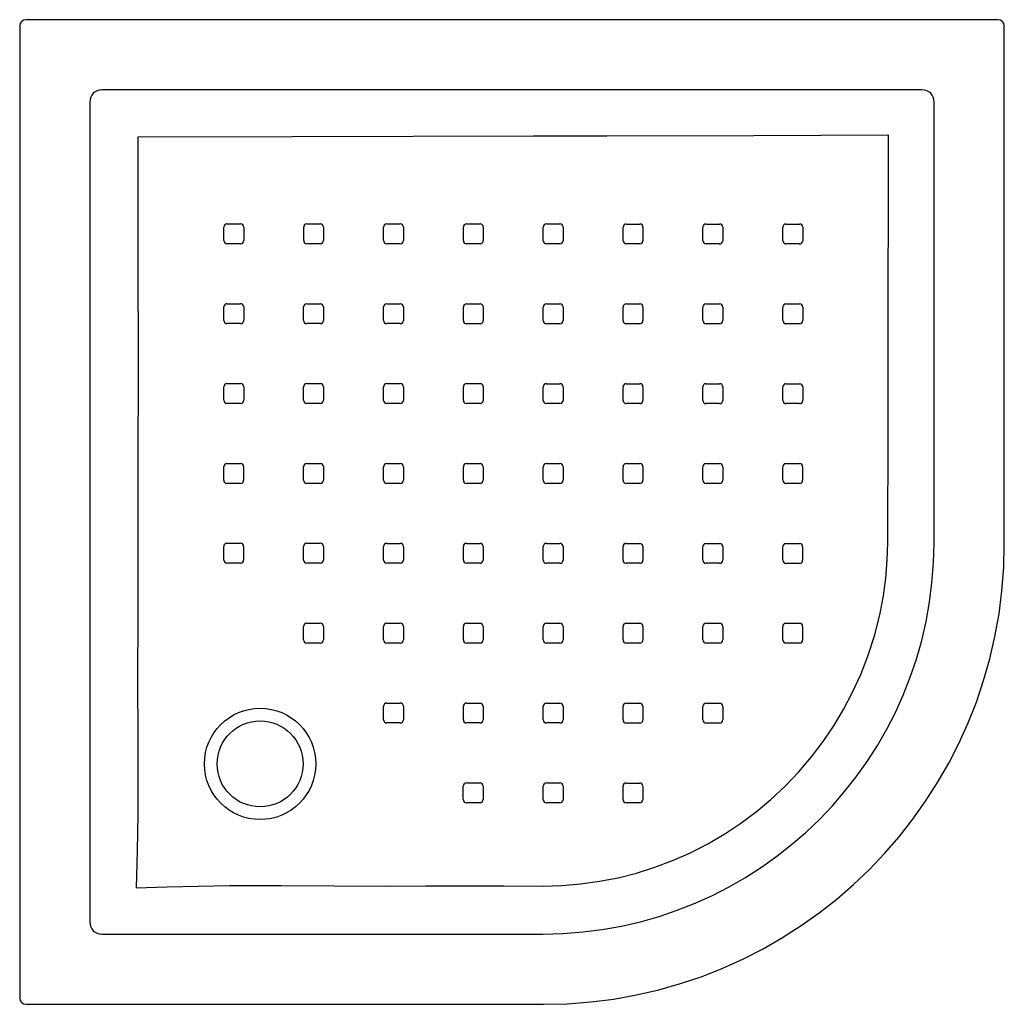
# Model space of a CAD drawing. Header units: millimetres. Extents: x 1692.688 to 1693.489, y 1497.828 to 1498.629.
import ezdxf

# ---------------------------------------------------------------- set-up
doc = ezdxf.new("R2010")
doc.units = ezdxf.units.MM
doc.layers.add('SANINDUSA', color=3, linetype='Continuous')

msp = doc.modelspace()

# ---------------------------------------------------------------- linework, layer by layer
at = {"layer": 'SANINDUSA'}
for p, q in [((1693.48448, 1498.62921), (1692.69308, 1498.62921)), ((1692.68808, 1498.62421), (1692.68808, 1497.83281)), ((1693.48948, 1498.20275), (1693.48948, 1498.62421)), ((1693.42248, 1498.57199), (1692.75508, 1498.57199)), ((1692.74529, 1498.56221), (1692.74529, 1497.8948)), ((1693.43226, 1498.20351), (1693.43226, 1498.56221)), ((1693.04921, 1498.44936), (1693.04921, 1498.46036)), ((1693.1142, 1498.44934), (1693.1142, 1498.46034)), ((1693.24419, 1498.38431), (1693.24418, 1498.39531)), ((1693.13036, 1498.20036), (1693.13036, 1498.18937)), ((1692.75508, 1497.88502), (1693.11378, 1497.88502)), ((1692.69308, 1497.82781), (1693.11453, 1497.82781))]:
    msp.add_line(p, q, dxfattribs=at)
at = {"layer": 'SANINDUSA', "flags": 128}
for points in [[(1692.78427, 1498.53359), (1692.78426, 1498.43888), (1692.78438, 1498.34417), (1692.78441, 1498.31924), (1692.78431, 1498.2943), (1692.78422, 1498.26936), (1692.78426, 1498.24443), (1692.78435, 1498.19409), (1692.78416, 1498.14375), (1692.78401, 1498.0934), (1692.78424, 1498.04306), (1692.78437, 1498.01293), (1692.78418, 1497.9828), (1692.78367, 1497.95269), (1692.78286, 1497.92263)], [(1693.39526, 1498.5351), (1693.28556, 1498.53481), (1693.16607, 1498.53453), (1693.10628, 1498.53438), (1693.00833, 1498.53416), (1692.91037, 1498.53392), (1692.78427, 1498.53359)], [(1693.39462, 1498.20376), (1693.39483, 1498.29641), (1693.39496, 1498.34274), (1693.39499, 1498.38907), (1693.39508, 1498.42557), (1693.39525, 1498.46208), (1693.39521, 1498.49859), (1693.39526, 1498.5351)], [(1692.85422, 1498.44942), (1692.85422, 1498.45742), (1692.85422, 1498.46042)], [(1692.85681, 1498.46301), (1692.86481, 1498.46301), (1692.86781, 1498.46301)], [(1692.8704, 1498.46042), (1692.8704, 1498.45242), (1692.8704, 1498.44942)], [(1692.91922, 1498.4494), (1692.91922, 1498.4574), (1692.91922, 1498.4604)], [(1692.92181, 1498.46299), (1692.92981, 1498.46299), (1692.93281, 1498.46299)], [(1692.9354, 1498.4604), (1692.9354, 1498.4524), (1692.9354, 1498.4494)], [(1692.98421, 1498.44938), (1692.98421, 1498.45738), (1692.98421, 1498.46038)], [(1692.9868, 1498.46297), (1692.9948, 1498.46297), (1692.9978, 1498.46297)], [(1693.00039, 1498.46038), (1693.00039, 1498.45238), (1693.00039, 1498.44938)], [(1693.0518, 1498.46295), (1693.0598, 1498.46295), (1693.0628, 1498.46295)], [(1693.06539, 1498.46036), (1693.06539, 1498.45236), (1693.06539, 1498.44936)], [(1693.11679, 1498.46293), (1693.12479, 1498.46293), (1693.12779, 1498.46293)], [(1693.13038, 1498.46034), (1693.13038, 1498.45234), (1693.13038, 1498.44934)], [(1693.1792, 1498.44932), (1693.1792, 1498.45732), (1693.1792, 1498.46032)], [(1693.18179, 1498.46291), (1693.18979, 1498.46291), (1693.19279, 1498.46291)], [(1693.19538, 1498.46032), (1693.19538, 1498.45232), (1693.19538, 1498.44932)], [(1693.24419, 1498.44931), (1693.24419, 1498.4573), (1693.24419, 1498.4603)], [(1693.24678, 1498.46289), (1693.25478, 1498.46289), (1693.25778, 1498.46289)], [(1693.26037, 1498.4603), (1693.26037, 1498.4523), (1693.26037, 1498.4493)], [(1693.30918, 1498.44929), (1693.30918, 1498.45729), (1693.30918, 1498.46029)], [(1693.31177, 1498.46288), (1693.31977, 1498.46288), (1693.32277, 1498.46288)], [(1693.32536, 1498.46029), (1693.32536, 1498.45229), (1693.32537, 1498.44929)], [(1692.86781, 1498.44683), (1692.85981, 1498.44683), (1692.85681, 1498.44683)], [(1692.93281, 1498.44681), (1692.92481, 1498.44681), (1692.92181, 1498.44681)], [(1692.9978, 1498.44679), (1692.98981, 1498.44679), (1692.98681, 1498.44679)], [(1693.0628, 1498.44677), (1693.0548, 1498.44677), (1693.0518, 1498.44677)], [(1693.12779, 1498.44675), (1693.11979, 1498.44675), (1693.11679, 1498.44675)], [(1693.19279, 1498.44673), (1693.18479, 1498.44673), (1693.18179, 1498.44673)], [(1693.25778, 1498.44672), (1693.24978, 1498.44672), (1693.24678, 1498.44672)], [(1693.32278, 1498.4467), (1693.31478, 1498.4467), (1693.31178, 1498.4467)], [(1692.85421, 1498.38442), (1692.85421, 1498.38842), (1692.85421, 1498.39242), (1692.85421, 1498.39392), (1692.85421, 1498.39542)], [(1692.8568, 1498.39801), (1692.8648, 1498.39801), (1692.8678, 1498.39801)], [(1692.87039, 1498.39542), (1692.87039, 1498.38742), (1692.87039, 1498.38442)], [(1692.91921, 1498.38441), (1692.91921, 1498.39241), (1692.91921, 1498.39541)], [(1692.9218, 1498.398), (1692.9298, 1498.398), (1692.9328, 1498.398)], [(1692.93539, 1498.39541), (1692.93539, 1498.38741), (1692.93539, 1498.38441)], [(1692.98421, 1498.38439), (1692.98421, 1498.39239), (1692.98421, 1498.39539)], [(1692.9868, 1498.39798), (1692.9948, 1498.39798), (1692.9978, 1498.39798)], [(1693.00039, 1498.39539), (1693.00039, 1498.38739), (1693.00039, 1498.38439)], [(1693.04921, 1498.38437), (1693.0492, 1498.39237), (1693.0492, 1498.39537)], [(1693.05179, 1498.39796), (1693.05979, 1498.39796), (1693.06279, 1498.39796)], [(1693.06538, 1498.39537), (1693.06538, 1498.38737), (1693.06538, 1498.38437)], [(1693.1142, 1498.38435), (1693.1142, 1498.39235), (1693.1142, 1498.39535)], [(1693.11679, 1498.39794), (1693.12479, 1498.39794), (1693.12779, 1498.39794)], [(1693.13038, 1498.39535), (1693.13038, 1498.38735), (1693.13038, 1498.38435)], [(1693.17919, 1498.38433), (1693.17919, 1498.39233), (1693.17919, 1498.39533)], [(1693.18178, 1498.39792), (1693.18978, 1498.39792), (1693.19278, 1498.39792)], [(1693.19537, 1498.39533), (1693.19537, 1498.38733), (1693.19537, 1498.38433)], [(1693.24677, 1498.3979), (1693.25477, 1498.3979), (1693.25777, 1498.3979)], [(1693.26036, 1498.39531), (1693.26036, 1498.38731), (1693.26036, 1498.38431)], [(1693.30918, 1498.38429), (1693.30918, 1498.39229), (1693.30918, 1498.39529)], [(1693.31177, 1498.39788), (1693.31977, 1498.39788), (1693.32277, 1498.39788)], [(1693.32536, 1498.39529), (1693.32536, 1498.38729), (1693.32536, 1498.38429)], [(1692.8678, 1498.38183), (1692.8598, 1498.38183), (1692.8568, 1498.38183)], [(1692.9328, 1498.38182), (1692.9248, 1498.38182), (1692.9218, 1498.38182)], [(1692.9978, 1498.3818), (1692.9898, 1498.3818), (1692.9868, 1498.3818)], [(1693.06279, 1498.38178), (1693.0548, 1498.38178), (1693.0518, 1498.38178)], [(1693.12779, 1498.38176), (1693.11979, 1498.38176), (1693.11679, 1498.38176)], [(1693.19278, 1498.38174), (1693.18478, 1498.38174), (1693.18178, 1498.38174)], [(1693.25778, 1498.38172), (1693.24978, 1498.38172), (1693.24678, 1498.38172)], [(1693.32277, 1498.3817), (1693.31477, 1498.3817), (1693.31177, 1498.3817)], [(1692.85679, 1498.33301), (1692.86479, 1498.33301), (1692.86779, 1498.33301)], [(1692.92179, 1498.333), (1692.92979, 1498.333), (1692.93279, 1498.333)], [(1692.98679, 1498.33298), (1692.99479, 1498.33298), (1692.99779, 1498.33298)], [(1693.05179, 1498.33297), (1693.05979, 1498.33297), (1693.06279, 1498.33297)], [(1693.11678, 1498.33295), (1693.12478, 1498.33295), (1693.12778, 1498.33295)], [(1693.18177, 1498.33293), (1693.18977, 1498.33293), (1693.19277, 1498.33293)], [(1693.24677, 1498.33291), (1693.25477, 1498.33291), (1693.25777, 1498.33291)], [(1693.31177, 1498.33289), (1693.31976, 1498.33289), (1693.32277, 1498.33289)], [(1692.85419, 1498.31941), (1692.8542, 1498.32741), (1692.8542, 1498.33041)], [(1692.87038, 1498.33042), (1692.87038, 1498.32242), (1692.87038, 1498.31942)], [(1692.9192, 1498.31941), (1692.9192, 1498.32741), (1692.9192, 1498.33041)], [(1692.93538, 1498.33041), (1692.93538, 1498.32241), (1692.93538, 1498.31941)], [(1692.9842, 1498.31939), (1692.9842, 1498.32739), (1692.9842, 1498.33039)], [(1693.00038, 1498.33039), (1693.00038, 1498.32239), (1693.00038, 1498.31939)], [(1693.0492, 1498.31938), (1693.0492, 1498.32738), (1693.0492, 1498.33038)], [(1693.06538, 1498.33037), (1693.06538, 1498.32238), (1693.06538, 1498.31938)], [(1693.11419, 1498.31936), (1693.11419, 1498.32736), (1693.11419, 1498.33036)], [(1693.13037, 1498.33035), (1693.13037, 1498.32236), (1693.13037, 1498.31936)], [(1693.17919, 1498.31934), (1693.17918, 1498.32734), (1693.17918, 1498.33034)], [(1693.19536, 1498.33034), (1693.19536, 1498.32234), (1693.19536, 1498.31934)], [(1693.24418, 1498.31932), (1693.24418, 1498.32732), (1693.24418, 1498.33032)], [(1693.26036, 1498.33032), (1693.26036, 1498.32232), (1693.26036, 1498.31932)], [(1693.30918, 1498.3193), (1693.30918, 1498.3273), (1693.30918, 1498.3303)], [(1693.32536, 1498.3303), (1693.32536, 1498.3223), (1693.32536, 1498.3193)], [(1692.86779, 1498.31682), (1692.85979, 1498.31682), (1692.85678, 1498.31682)], [(1692.93279, 1498.31682), (1692.92479, 1498.31682), (1692.92179, 1498.31682)], [(1692.99779, 1498.3168), (1692.98979, 1498.3168), (1692.98679, 1498.3168)], [(1693.06279, 1498.31679), (1693.05479, 1498.31679), (1693.05179, 1498.31679)], [(1693.12778, 1498.31677), (1693.11978, 1498.31677), (1693.11678, 1498.31677)], [(1693.19277, 1498.31675), (1693.18478, 1498.31675), (1693.18178, 1498.31675)], [(1693.25777, 1498.31673), (1693.24977, 1498.31673), (1693.24677, 1498.31673)], [(1693.32277, 1498.31671), (1693.31477, 1498.31671), (1693.31177, 1498.31671)], [(1692.85676, 1498.26801), (1692.86476, 1498.26801), (1692.86777, 1498.26801)], [(1692.92178, 1498.268), (1692.92978, 1498.268), (1692.93278, 1498.268)], [(1692.98678, 1498.26799), (1692.99478, 1498.26799), (1692.99778, 1498.26799)], [(1693.05178, 1498.26797), (1693.05978, 1498.26797), (1693.06278, 1498.26797)], [(1693.11677, 1498.26795), (1693.12477, 1498.26795), (1693.12777, 1498.26795)], [(1693.18177, 1498.26793), (1693.18977, 1498.26793), (1693.19277, 1498.26793)], [(1693.24676, 1498.26791), (1693.25476, 1498.26791), (1693.25776, 1498.26791)], [(1693.31176, 1498.26789), (1693.31976, 1498.26789), (1693.32276, 1498.26789)], [(1692.85417, 1498.25442), (1692.85417, 1498.26242), (1692.85417, 1498.26542)], [(1692.87036, 1498.26542), (1692.87036, 1498.25742), (1692.87036, 1498.25442)], [(1692.91919, 1498.25441), (1692.91919, 1498.26241), (1692.91919, 1498.26541)], [(1692.93537, 1498.26541), (1692.93537, 1498.25741), (1692.93537, 1498.25441)], [(1692.98419, 1498.2544), (1692.98419, 1498.2624), (1692.98419, 1498.2654)], [(1693.00037, 1498.2654), (1693.00037, 1498.2574), (1693.00037, 1498.2544)], [(1693.04919, 1498.25438), (1693.04919, 1498.26238), (1693.04919, 1498.26538)], [(1693.06537, 1498.26538), (1693.06537, 1498.25738), (1693.06537, 1498.25438)], [(1693.11419, 1498.25436), (1693.11419, 1498.26236), (1693.11418, 1498.26536)], [(1693.13036, 1498.26536), (1693.13036, 1498.25736), (1693.13037, 1498.25436)], [(1693.17918, 1498.25434), (1693.17918, 1498.26234), (1693.17918, 1498.26534)], [(1693.19536, 1498.26534), (1693.19536, 1498.25734), (1693.19536, 1498.25434)], [(1693.24417, 1498.25432), (1693.24417, 1498.26232), (1693.24417, 1498.26532)], [(1693.26035, 1498.26532), (1693.26035, 1498.25732), (1693.26035, 1498.25432)], [(1693.30917, 1498.2543), (1693.30917, 1498.2623), (1693.30917, 1498.2653)], [(1693.32535, 1498.2653), (1693.32535, 1498.2573), (1693.32535, 1498.2543)], [(1692.86777, 1498.25183), (1692.85977, 1498.25183), (1692.85676, 1498.25183)], [(1692.93278, 1498.25182), (1692.92478, 1498.25182), (1692.92178, 1498.25182)], [(1692.99778, 1498.25181), (1692.98978, 1498.25181), (1692.98678, 1498.25181)], [(1693.06278, 1498.25179), (1693.05478, 1498.25179), (1693.05178, 1498.25179)], [(1693.12778, 1498.25177), (1693.11978, 1498.25177), (1693.11678, 1498.25177)], [(1693.19277, 1498.25175), (1693.18477, 1498.25175), (1693.18177, 1498.25175)], [(1693.25776, 1498.25173), (1693.24976, 1498.25173), (1693.24676, 1498.25173)], [(1693.32276, 1498.25171), (1693.31476, 1498.25171), (1693.31176, 1498.25171)], [(1692.85676, 1498.20303), (1692.86476, 1498.20303), (1692.86776, 1498.20303)], [(1692.92177, 1498.20301), (1692.92977, 1498.20301), (1692.93277, 1498.20301)], [(1692.98677, 1498.203), (1692.99477, 1498.203), (1692.99777, 1498.203)], [(1693.05177, 1498.20298), (1693.05977, 1498.20298), (1693.06277, 1498.20298)], [(1693.11404, 1497.92404), (1693.12933, 1497.92449), (1693.14458, 1497.92577), (1693.15991, 1497.92791), (1693.17511, 1497.93087), (1693.19012, 1497.93468), (1693.2049, 1497.93933), (1693.21939, 1497.94478), (1693.23397, 1497.95122), (1693.24816, 1497.95848), (1693.26192, 1497.96651), (1693.27494, 1497.97511), (1693.28747, 1497.98441), (1693.29944, 1497.9944), (1693.31116, 1498.00538), (1693.32223, 1498.01703), (1693.33261, 1498.02929), (1693.34195, 1498.04164), (1693.35062, 1498.05449), (1693.35858, 1498.06777), (1693.366, 1498.08185), (1693.37263, 1498.09633), (1693.37842, 1498.11116), (1693.38399, 1498.12847), (1693.38842, 1498.14619), (1693.39109, 1498.16036), (1693.39302, 1498.17465), (1693.39421, 1498.18918), (1693.39462, 1498.20376)], [(1693.11677, 1498.20296), (1693.12477, 1498.20296), (1693.12777, 1498.20296)], [(1693.18176, 1498.20294), (1693.18976, 1498.20293), (1693.19276, 1498.20293)], [(1693.24675, 1498.20292), (1693.25475, 1498.20291), (1693.25775, 1498.20291)], [(1693.31175, 1498.2029), (1693.31975, 1498.2029), (1693.32275, 1498.2029)], [(1692.85417, 1498.18943), (1692.85417, 1498.19743), (1692.85417, 1498.20044)], [(1692.87035, 1498.20044), (1692.87035, 1498.19244), (1692.87035, 1498.18944)], [(1692.91918, 1498.18943), (1692.91918, 1498.19742), (1692.91918, 1498.20042)], [(1692.93536, 1498.20042), (1692.93536, 1498.19242), (1692.93536, 1498.18943)], [(1692.98418, 1498.18941), (1692.98418, 1498.19741), (1692.98418, 1498.20041)], [(1693.00036, 1498.20041), (1693.00036, 1498.19241), (1693.00037, 1498.18941)], [(1693.04918, 1498.18939), (1693.04918, 1498.19739), (1693.04918, 1498.20039)], [(1693.06536, 1498.20039), (1693.06536, 1498.19239), (1693.06536, 1498.18939)], [(1693.11418, 1498.18937), (1693.11418, 1498.19737), (1693.11418, 1498.20037)], [(1693.17917, 1498.18935), (1693.17917, 1498.19735), (1693.17917, 1498.20035)], [(1693.19535, 1498.20034), (1693.19535, 1498.19234), (1693.19535, 1498.18934)], [(1693.24416, 1498.18933), (1693.24416, 1498.19733), (1693.24416, 1498.20033)], [(1693.26034, 1498.20032), (1693.26034, 1498.19232), (1693.26034, 1498.18932)], [(1693.30916, 1498.18931), (1693.30916, 1498.19731), (1693.30916, 1498.20031)], [(1693.32534, 1498.2003), (1693.32534, 1498.19231), (1693.32534, 1498.18931)], [(1692.86776, 1498.18685), (1692.85976, 1498.18685), (1692.85676, 1498.18685)], [(1692.93277, 1498.18684), (1692.92477, 1498.18684), (1692.92177, 1498.18684)], [(1692.99778, 1498.18682), (1692.98978, 1498.18682), (1692.98677, 1498.18682)], [(1693.06277, 1498.1868), (1693.05478, 1498.1868), (1693.05177, 1498.1868)], [(1693.12777, 1498.18678), (1693.11977, 1498.18678), (1693.11677, 1498.18678)], [(1693.19276, 1498.18675), (1693.18476, 1498.18676), (1693.18176, 1498.18676)], [(1693.25775, 1498.18673), (1693.24975, 1498.18674), (1693.24675, 1498.18674)], [(1693.32275, 1498.18672), (1693.31475, 1498.18672), (1693.31175, 1498.18672)], [(1692.91918, 1498.12444), (1692.91917, 1498.13244), (1692.91917, 1498.13544)], [(1692.92176, 1498.13803), (1692.92976, 1498.13803), (1692.93276, 1498.13803)], [(1692.93536, 1498.13544), (1692.93536, 1498.12744), (1692.93536, 1498.12444)], [(1692.98418, 1498.12442), (1692.98418, 1498.13242), (1692.98418, 1498.13542)], [(1692.98677, 1498.13801), (1692.99477, 1498.138), (1692.99777, 1498.138)], [(1693.00036, 1498.13541), (1693.00036, 1498.12741), (1693.00036, 1498.12441)], [(1693.04918, 1498.12439), (1693.04918, 1498.13239), (1693.04918, 1498.13539)], [(1693.05177, 1498.13798), (1693.05977, 1498.13798), (1693.06277, 1498.13798)], [(1693.06536, 1498.13539), (1693.06536, 1498.12739), (1693.06536, 1498.12439)], [(1693.11417, 1498.12437), (1693.11417, 1498.13237), (1693.11417, 1498.13537)], [(1693.11676, 1498.13796), (1693.12476, 1498.13796), (1693.12776, 1498.13796)], [(1693.13035, 1498.13537), (1693.13035, 1498.12737), (1693.13035, 1498.12437)], [(1693.17916, 1498.12435), (1693.17916, 1498.13235), (1693.17916, 1498.13535)], [(1693.18175, 1498.13794), (1693.18975, 1498.13794), (1693.19275, 1498.13794)], [(1693.19534, 1498.13535), (1693.19534, 1498.12735), (1693.19534, 1498.12435)], [(1693.24415, 1498.12433), (1693.24415, 1498.13233), (1693.24415, 1498.13533)], [(1693.24674, 1498.13792), (1693.25474, 1498.13792), (1693.25774, 1498.13792)], [(1693.26033, 1498.13533), (1693.26033, 1498.12733), (1693.26033, 1498.12433)], [(1693.30915, 1498.12431), (1693.30915, 1498.13231), (1693.30915, 1498.13531)], [(1693.31174, 1498.1379), (1693.31974, 1498.1379), (1693.32274, 1498.1379)], [(1693.32533, 1498.13531), (1693.32533, 1498.12731), (1693.32533, 1498.12431)], [(1692.93277, 1498.12185), (1692.92477, 1498.12185), (1692.92177, 1498.12185)], [(1692.99777, 1498.12182), (1692.98977, 1498.12183), (1692.98677, 1498.12183)], [(1693.06277, 1498.1218), (1693.05477, 1498.1218), (1693.05177, 1498.1218)], [(1693.12776, 1498.12178), (1693.11976, 1498.12178), (1693.11676, 1498.12178)], [(1693.19275, 1498.12176), (1693.18475, 1498.12176), (1693.18175, 1498.12176)], [(1693.25774, 1498.12174), (1693.24974, 1498.12174), (1693.24675, 1498.12174)], [(1693.32274, 1498.12172), (1693.31474, 1498.12172), (1693.31174, 1498.12172)], [(1692.98418, 1498.05941), (1692.98417, 1498.06741), (1692.98417, 1498.07041)], [(1692.98676, 1498.073), (1692.99476, 1498.073), (1692.99776, 1498.073)], [(1693.00035, 1498.07041), (1693.00035, 1498.06241), (1693.00035, 1498.05941)], [(1693.04917, 1498.05939), (1693.04917, 1498.06739), (1693.04917, 1498.07039)], [(1693.05176, 1498.07298), (1693.05976, 1498.07298), (1693.06276, 1498.07298)], [(1693.06535, 1498.07039), (1693.06535, 1498.06239), (1693.06535, 1498.05939)], [(1693.11416, 1498.05937), (1693.11416, 1498.06737), (1693.11416, 1498.07037)], [(1693.11675, 1498.07296), (1693.12475, 1498.07296), (1693.12775, 1498.07296)], [(1693.13034, 1498.07037), (1693.13034, 1498.06237), (1693.13034, 1498.05937)], [(1693.17915, 1498.05935), (1693.17915, 1498.06735), (1693.17915, 1498.07035)], [(1693.18174, 1498.07294), (1693.18974, 1498.07294), (1693.19274, 1498.07294)], [(1693.19533, 1498.07035), (1693.19533, 1498.06235), (1693.19533, 1498.05935)], [(1693.24414, 1498.05933), (1693.24414, 1498.06733), (1693.24414, 1498.07033)], [(1693.24673, 1498.07292), (1693.25473, 1498.07292), (1693.25773, 1498.07292)], [(1693.26032, 1498.07033), (1693.26032, 1498.06233), (1693.26032, 1498.05933)], [(1692.99776, 1498.05682), (1692.98976, 1498.05682), (1692.98677, 1498.05682)], [(1693.06276, 1498.0568), (1693.05476, 1498.0568), (1693.05176, 1498.0568)], [(1693.12775, 1498.05678), (1693.11975, 1498.05678), (1693.11675, 1498.05678)], [(1693.19274, 1498.05676), (1693.18474, 1498.05676), (1693.18174, 1498.05676)], [(1693.25773, 1498.05674), (1693.24973, 1498.05674), (1693.24673, 1498.05674)], [(1693.04916, 1497.99439), (1693.04916, 1498.00239), (1693.04916, 1498.00539)], [(1693.05175, 1498.00798), (1693.05975, 1498.00798), (1693.06275, 1498.00798)], [(1693.06534, 1498.00539), (1693.06534, 1497.99739), (1693.06534, 1497.99438)], [(1693.11415, 1497.99436), (1693.11415, 1498.00236), (1693.11415, 1498.00536)], [(1693.11674, 1498.00796), (1693.12474, 1498.00795), (1693.12774, 1498.00795)], [(1693.13033, 1498.00536), (1693.13033, 1497.99736), (1693.13033, 1497.99436)], [(1693.17914, 1497.99434), (1693.17914, 1498.00234), (1693.17914, 1498.00534)], [(1693.18173, 1498.00793), (1693.18973, 1498.00793), (1693.19273, 1498.00793)], [(1693.19532, 1498.00534), (1693.19532, 1497.99734), (1693.19532, 1497.99434)], [(1693.06275, 1497.99179), (1693.05475, 1497.99179), (1693.05175, 1497.9918)], [(1693.12774, 1497.99177), (1693.11974, 1497.99177), (1693.11674, 1497.99177)], [(1693.19273, 1497.99175), (1693.18473, 1497.99175), (1693.18173, 1497.99175)], [(1692.78286, 1497.92263), (1692.80807, 1497.92342), (1692.83331, 1497.92407), (1692.85858, 1497.92443), (1692.90119, 1497.92446), (1692.9438, 1497.92425), (1692.98642, 1497.9241), (1693.01836, 1497.92417), (1693.0503, 1497.92423), (1693.08217, 1497.92411), (1693.11404, 1497.92404)]]:
    msp.add_lwpolyline(points, dxfattribs=at)
at = {"layer": 'SANINDUSA'}
for radius in [0.0453, 0.035]:
    msp.add_circle((1692.88378, 1498.02351), radius, dxfattribs=at)
for centre, radius, start, end in [((1692.85681, 1498.46042), 0.00259, 89.99244, 180.01032), ((1692.86781, 1498.46042), 0.00259, 0.0126, 89.99535), ((1692.92181, 1498.4604), 0.00259, 89.99199, 180.0085), ((1692.93281, 1498.4604), 0.00259, 0.01234, 89.99598), ((1692.9868, 1498.46038), 0.00259, 89.99163, 180.00778), ((1692.9978, 1498.46038), 0.00259, 0.01215, 89.99615), ((1693.0518, 1498.46036), 0.00259, 89.99196, 180.00758), ((1693.0628, 1498.46036), 0.00259, 0.01123, 89.99593), ((1693.11679, 1498.46034), 0.00259, 89.99222, 180.00706), ((1693.12779, 1498.46034), 0.00259, 0.01051, 89.99567), ((1693.18179, 1498.46032), 0.00259, 89.99213, 180.00764), ((1693.19279, 1498.46032), 0.00259, 0.01097, 89.99529), ((1693.24678, 1498.4603), 0.00259, 89.99181, 180.00883), ((1693.25778, 1498.4603), 0.00259, 0.0123, 89.99552), ((1693.31177, 1498.46029), 0.00259, 89.99382, 180.00683), ((1693.32277, 1498.46029), 0.00259, 0.01194, 89.9998), ((1692.85681, 1498.44942), 0.00259, 180.01244, 269.99599), ((1692.86781, 1498.44942), 0.00259, 269.99108, 0.00797), ((1692.92181, 1498.4494), 0.00259, 180.01193, 269.99527), ((1692.93281, 1498.4494), 0.00259, 269.99193, 0.00842), ((1692.98681, 1498.44938), 0.00259, 180.01222, 269.99584), ((1692.9978, 1498.44938), 0.00259, 269.99162, 0.00787), ((1693.0518, 1498.44936), 0.00259, 180.0115, 269.99553), ((1693.0628, 1498.44936), 0.00259, 269.99201, 0.00769), ((1693.11679, 1498.44934), 0.00259, 180.01061, 269.99528), ((1693.12779, 1498.44934), 0.00259, 269.99231, 0.00749), ((1693.18179, 1498.44932), 0.00259, 180.01048, 269.99473), ((1693.19279, 1498.44932), 0.00259, 269.99215, 0.00815), ((1693.24678, 1498.44931), 0.00259, 180.01193, 269.99568), ((1693.25778, 1498.4493), 0.00259, 269.99338, 0.00908), ((1693.31178, 1498.44929), 0.00259, 180.01176, 269.99921), ((1693.32278, 1498.44929), 0.00259, 269.99495, 0.00661), ((1692.8568, 1498.39542), 0.00259, 89.99198, 180.0024), ((1692.8678, 1498.39542), 0.00259, 0.01052, 89.99788), ((1692.9218, 1498.39541), 0.00259, 89.99348, 180.00965), ((1692.9328, 1498.39541), 0.00259, 0.01023, 89.99404), ((1692.9868, 1498.39539), 0.00259, 89.99236, 180.00884), ((1692.9978, 1498.39539), 0.00259, 0.0109, 89.99458), ((1693.05179, 1498.39537), 0.00259, 89.99234, 180.00856), ((1693.06279, 1498.39537), 0.00259, 0.01016, 89.99414), ((1693.11679, 1498.39535), 0.00259, 89.99234, 180.00854), ((1693.12779, 1498.39535), 0.00259, 0.01, 89.99401), ((1693.18178, 1498.39533), 0.00259, 89.99309, 180.00887), ((1693.19278, 1498.39533), 0.00259, 0.0099, 89.9943), ((1693.24677, 1498.39531), 0.00259, 89.99465, 180.00846), ((1693.25777, 1498.39531), 0.00259, 0.00939, 89.99633), ((1693.31177, 1498.39529), 0.00259, 89.99484, 180.00582), ((1693.32277, 1498.39529), 0.00259, 0.00901, 89.9988), ((1692.8568, 1498.38442), 0.00259, 180.01073, 270.00142), ((1692.8678, 1498.38442), 0.00259, 269.99469, 0.00609), ((1692.9218, 1498.38441), 0.00259, 180.00856, 269.99309), ((1692.9328, 1498.38441), 0.00259, 269.99365, 0.00917), ((1692.9868, 1498.38439), 0.00259, 180.01035, 269.99419), ((1692.9978, 1498.38439), 0.00259, 269.99234, 0.00847), ((1693.0518, 1498.38437), 0.00259, 180.01, 269.99366), ((1693.0628, 1498.38437), 0.00259, 269.99243, 0.00862), ((1693.11679, 1498.38435), 0.00259, 180.00968, 269.99339), ((1693.12779, 1498.38435), 0.00259, 269.99272, 0.00886), ((1693.18178, 1498.38433), 0.00259, 180.00927, 269.99355), ((1693.19278, 1498.38433), 0.00259, 269.99396, 0.00921), ((1693.24678, 1498.38431), 0.00259, 180.00951, 269.99617), ((1693.25778, 1498.38431), 0.00259, 269.9949, 0.0077), ((1693.31177, 1498.38429), 0.00259, 180.0093, 269.99825), ((1693.32277, 1498.38429), 0.00259, 269.99357, 0.00406), ((1692.85679, 1498.33041), 0.00259, 89.9992, 180.00745), ((1692.86779, 1498.33042), 0.00259, 0.00402, 89.99391), ((1692.92179, 1498.33041), 0.00259, 89.99497, 180.00705), ((1692.93279, 1498.33041), 0.00259, 0.00789, 89.99499), ((1692.98679, 1498.33039), 0.00259, 89.99309, 180.00731), ((1692.99779, 1498.33039), 0.00259, 0.00907, 89.99432), ((1693.05179, 1498.33038), 0.00259, 89.99281, 180.0084), ((1693.06279, 1498.33037), 0.00259, 0.00843, 89.9928), ((1693.11678, 1498.33036), 0.00259, 89.99331, 180.0088), ((1693.12778, 1498.33035), 0.00259, 0.00792, 89.99249), ((1693.18177, 1498.33034), 0.00259, 89.99433, 180.00914), ((1693.19277, 1498.33034), 0.00259, 0.00797, 89.99371), ((1693.24677, 1498.33032), 0.00259, 89.99476, 180.00738), ((1693.25777, 1498.33032), 0.00259, 0.00796, 89.9958), ((1693.31177, 1498.3303), 0.00259, 89.99355, 180.00424), ((1693.32277, 1498.3303), 0.00259, 0.0078, 89.99748), ((1692.85678, 1498.31941), 0.00259, 180.00325, 269.99745), ((1692.86779, 1498.31942), 0.00259, 269.99487, 0.00272), ((1692.92179, 1498.31941), 0.00259, 180.00761, 269.99783), ((1692.93279, 1498.31941), 0.00259, 269.99391, 0.00492), ((1692.98679, 1498.31939), 0.00259, 180.00899, 269.99595), ((1692.99779, 1498.31939), 0.00259, 269.99262, 0.00646), ((1693.05179, 1498.31938), 0.00259, 180.00842, 269.9933), ((1693.06279, 1498.31938), 0.00259, 269.9928, 0.00809), ((1693.11678, 1498.31936), 0.00259, 180.00754, 269.99215), ((1693.12778, 1498.31936), 0.00259, 269.9936, 0.00892), ((1693.18178, 1498.31934), 0.00259, 180.0075, 269.99314), ((1693.19278, 1498.31934), 0.00259, 269.99482, 0.00861), ((1693.24677, 1498.31932), 0.00259, 180.00788, 269.99529), ((1693.25777, 1498.31932), 0.00259, 269.99482, 0.0069), ((1693.31177, 1498.3193), 0.00259, 180.00805, 269.99692), ((1693.32277, 1498.3193), 0.00259, 269.99171, 0.00285), ((1692.85676, 1498.26542), 0.00259, 89.98998, 179.98387), ((1692.86777, 1498.26542), 0.00259, 0.01466, 90.01711), ((1692.92178, 1498.26541), 0.00259, 89.99275, 179.99754), ((1692.93278, 1498.26541), 0.00259, 0.01088, 90.00435), ((1692.98678, 1498.2654), 0.00259, 89.9924, 180.00249), ((1692.99778, 1498.2654), 0.00259, 0.00954, 89.99826), ((1693.05178, 1498.26538), 0.00259, 89.99249, 180.00593), ((1693.06278, 1498.26538), 0.00259, 0.0078, 89.99392), ((1693.11677, 1498.26536), 0.00259, 89.99363, 180.008), ((1693.12777, 1498.26536), 0.00259, 0.00644, 89.99223), ((1693.18177, 1498.26534), 0.00259, 89.99511, 180.00805), ((1693.19277, 1498.26534), 0.00259, 0.00595, 89.99354), ((1693.24676, 1498.26532), 0.00259, 89.99498, 180.00669), ((1693.25776, 1498.26532), 0.00259, 0.00655, 89.99506), ((1693.31176, 1498.2653), 0.00259, 89.99207, 180.00423), ((1693.32276, 1498.2653), 0.00259, 0.00777, 89.99504), ((1692.85676, 1498.25442), 0.00259, 180.01962, 270.02845), ((1692.86777, 1498.25442), 0.00259, 269.99267, 359.98788), ((1692.92178, 1498.25441), 0.00259, 180.01267, 270.00906), ((1692.93278, 1498.25441), 0.00259, 269.99284, 359.99825), ((1692.98678, 1498.2544), 0.00259, 180.01056, 270.00107), ((1692.99778, 1498.2544), 0.00259, 269.99217, 0.00287), ((1693.05178, 1498.25438), 0.00259, 180.0085, 269.99534), ((1693.06278, 1498.25438), 0.00259, 269.99254, 0.00619), ((1693.11678, 1498.25436), 0.00259, 180.00653, 269.99238), ((1693.12778, 1498.25436), 0.00259, 269.99412, 0.00805), ((1693.18177, 1498.25434), 0.00259, 180.00561, 269.99293), ((1693.19277, 1498.25434), 0.00259, 269.99542, 0.0076), ((1693.24676, 1498.25432), 0.00259, 180.00601, 269.9945), ((1693.25776, 1498.25432), 0.00259, 269.99475, 0.00608), ((1693.31176, 1498.2543), 0.00259, 180.00754, 269.99516), ((1693.32276, 1498.2543), 0.00259, 269.99073, 0.00376), ((1692.85676, 1498.20044), 0.00259, 90.00066, 180.00195), ((1692.86776, 1498.20044), 0.00259, 0.01355, 90.01229), ((1692.92177, 1498.20042), 0.00259, 89.99376, 179.99835), ((1692.93277, 1498.20042), 0.00259, 0.01364, 90.00784), ((1692.98677, 1498.20041), 0.00259, 89.99185, 180.00066), ((1692.99777, 1498.20041), 0.00259, 0.01071, 90.00102), ((1693.05177, 1498.20039), 0.00259, 89.99248, 180.00479), ((1693.06277, 1498.20039), 0.00259, 0.00725, 89.99458), ((1693.11378, 1498.20351), 0.31848, 270, 0), ((1693.11677, 1498.20037), 0.00259, 89.994, 180.00726), ((1693.12777, 1498.20036), 0.00259, 0.00502, 89.99207), ((1693.18176, 1498.20035), 0.00259, 89.99543, 180.00731), ((1693.19276, 1498.20034), 0.00259, 0.00423, 89.99286), ((1693.24675, 1498.20033), 0.00259, 89.99544, 180.00617), ((1693.25775, 1498.20032), 0.00259, 0.00501, 89.99434), ((1693.31175, 1498.20031), 0.00259, 89.99176, 180.00421), ((1693.32275, 1498.2003), 0.00259, 0.00764, 89.9942), ((1692.85676, 1498.18944), 0.00259, 180.01253, 270.00894), ((1692.86776, 1498.18944), 0.00259, 269.99495, 359.99837), ((1692.92177, 1498.18943), 0.00259, 180.01556, 270.0096), ((1692.93277, 1498.18943), 0.00259, 269.99221, 359.99879), ((1692.98677, 1498.18941), 0.00259, 180.01228, 270.00313), ((1692.99778, 1498.18941), 0.00259, 269.99223, 0.00216), ((1693.05178, 1498.18939), 0.00259, 180.00799, 269.99525), ((1693.06277, 1498.18939), 0.00259, 269.99295, 0.00593), ((1693.11677, 1498.18937), 0.00259, 180.00523, 269.9918), ((1693.12777, 1498.18936), 0.00259, 269.9945, 0.00754), ((1693.18176, 1498.18935), 0.00259, 180.00396, 269.99207), ((1693.19276, 1498.18934), 0.00259, 269.99576, 0.00712), ((1693.24676, 1498.18933), 0.00259, 180.00415, 269.99356), ((1693.25775, 1498.18932), 0.00259, 269.99532, 0.00579), ((1693.31175, 1498.18931), 0.00259, 180.00688, 269.99446), ((1693.32275, 1498.18931), 0.00259, 269.9901, 0.00365), ((1692.92176, 1498.13544), 0.00259, 89.99198, 179.99676), ((1692.93277, 1498.13544), 0.00259, 0.015, 90.0098), ((1692.98677, 1498.13542), 0.00259, 89.99403, 180.00366), ((1692.99777, 1498.13541), 0.00259, 0.00725, 89.99716), ((1693.05177, 1498.13539), 0.00259, 89.99349, 180.0067), ((1693.06277, 1498.13539), 0.00259, 0.00515, 89.99206), ((1693.11676, 1498.13537), 0.00259, 89.9945, 180.00784), ((1693.12776, 1498.13537), 0.00259, 0.00316, 89.99036), ((1693.18175, 1498.13535), 0.00259, 89.99594, 180.00743), ((1693.19275, 1498.13535), 0.00259, 0.00214, 89.99127), ((1693.24674, 1498.13533), 0.00259, 89.99646, 180.00647), ((1693.25774, 1498.13533), 0.00259, 0.00278, 89.99286), ((1693.31174, 1498.13531), 0.00259, 89.99245, 180.00518), ((1693.32274, 1498.13531), 0.00259, 0.00803, 89.99372), ((1692.92177, 1498.12444), 0.00259, 180.01738, 270.01265), ((1692.93277, 1498.12444), 0.00259, 269.99332, 359.9989), ((1692.98677, 1498.12442), 0.00259, 180.00678, 269.99553), ((1692.99777, 1498.12441), 0.00259, 269.99494, 0.00624), ((1693.05177, 1498.12439), 0.00259, 180.00508, 269.99132), ((1693.06277, 1498.12439), 0.00259, 269.99366, 0.00721), ((1693.11676, 1498.12437), 0.00259, 180.00311, 269.98952), ((1693.12776, 1498.12437), 0.00259, 269.99496, 0.00796), ((1693.18175, 1498.12435), 0.00259, 180.00177, 269.99017), ((1693.19275, 1498.12435), 0.00259, 269.99644, 0.00734), ((1693.24675, 1498.12433), 0.00259, 180.0016, 269.99174), ((1693.25774, 1498.12433), 0.00259, 269.99686, 0.00653), ((1693.31174, 1498.12431), 0.00259, 180.00533, 269.99323), ((1693.32274, 1498.12431), 0.00259, 269.99149, 0.00506), ((1692.98676, 1498.07042), 0.00259, 89.99824, 180.01146), ((1692.99776, 1498.07041), 0.00259, 0.0003, 89.98754), ((1693.05176, 1498.07039), 0.00259, 89.99414, 180.00764), ((1693.06276, 1498.07039), 0.00259, 0.00274, 89.98912), ((1693.11675, 1498.07037), 0.00259, 89.99562, 180.00858), ((1693.12775, 1498.07037), 0.00259, 359.99982, 89.98763), ((1693.18174, 1498.07035), 0.00259, 89.99683, 180.00811), ((1693.19274, 1498.07035), 0.00259, 359.99929, 89.98874), ((1693.24673, 1498.07033), 0.00259, 89.99806, 180.00663), ((1693.25773, 1498.07033), 0.00259, 359.99872, 89.99073), ((1692.98677, 1498.05941), 0.00259, 179.99605, 269.98257), ((1692.99776, 1498.05941), 0.00259, 269.9968, 0.01023), ((1693.05176, 1498.05939), 0.00259, 180.00272, 269.98973), ((1693.06276, 1498.05939), 0.00259, 269.99409, 0.00674), ((1693.11675, 1498.05937), 0.00259, 179.99897, 269.98576), ((1693.12775, 1498.05937), 0.00259, 269.99641, 0.00887), ((1693.18174, 1498.05935), 0.00259, 179.99836, 269.98719), ((1693.19274, 1498.05935), 0.00259, 269.99737, 0.00777), ((1693.24673, 1498.05933), 0.00259, 179.99836, 269.98996), ((1693.25773, 1498.05933), 0.00259, 269.99882, 0.00646), ((1693.05175, 1498.00539), 0.00259, 89.99724, 180.00636), ((1693.06275, 1498.00539), 0.00259, 359.99467, 89.98626), ((1693.11674, 1498.00537), 0.00259, 90.00071, 180.0116), ((1693.12774, 1498.00536), 0.00259, 359.99083, 89.98029), ((1693.18173, 1498.00534), 0.00259, 89.99941, 180.01035), ((1693.19273, 1498.00534), 0.00259, 359.99515, 89.98481), ((1693.05175, 1497.99439), 0.00259, 179.99416, 269.98636), ((1693.06275, 1497.99438), 0.00259, 269.99869, 0.00548), ((1693.11674, 1497.99436), 0.00259, 179.98609, 269.97559), ((1693.12774, 1497.99436), 0.00259, 270.00252, 0.01248), ((1693.18173, 1497.99434), 0.00259, 179.99171, 269.98202), ((1693.19273, 1497.99434), 0.00259, 269.99934, 0.00909)]:
    msp.add_arc(centre, radius, start, end, dxfattribs=at)
for centre, major_axis, ratio, start_param, end_param in [((1692.69308, 1498.62421), (0.00354, -0.00354), 0.999695, 2.356347, 3.926839), ((1693.48448, 1498.62421), (-0.00354, -0.00354), 0.999695, 2.356347, 3.926839), ((1692.75591, 1498.56137), (0.00793, -0.00793), 0.891198, 2.377815, 3.90537), ((1693.42164, 1498.56137), (0.00793, 0.00793), 0.891198, 5.519408, 7.046963), ((1693.11442, 1498.20287), (-0.26525, 0.26525), 0.999695, 2.356347, 3.926839), ((1692.75591, 1497.89564), (0.00793, 0.00793), 0.891198, 2.377815, 3.90537), ((1692.69308, 1497.83281), (0.00354, 0.00354), 0.999695, 2.356347, 3.926839)]:
    msp.add_ellipse(centre, major_axis=major_axis, ratio=ratio, start_param=start_param, end_param=end_param, dxfattribs=at)

doc.saveas('drawing.dxf')
